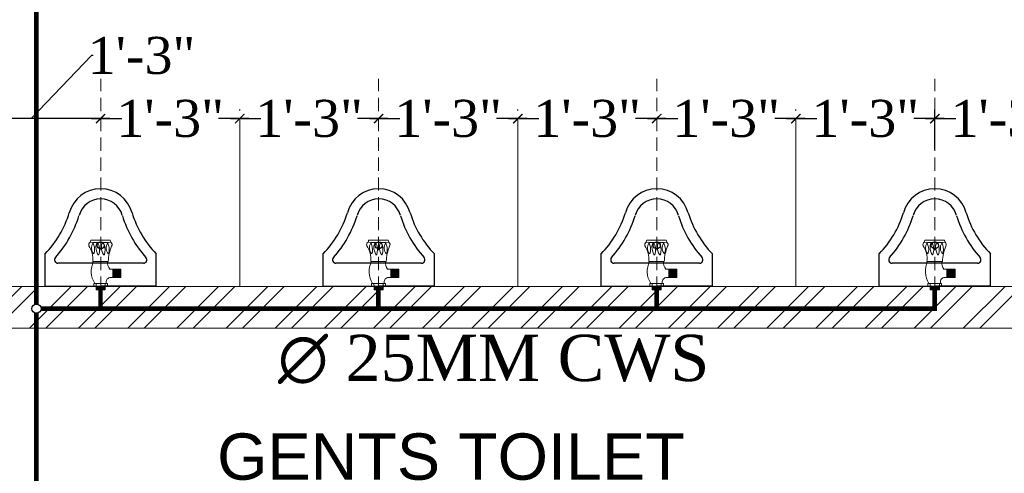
# Model space of a CAD drawing. Header units: inches. Extents: x 119662 to 158499, y 12149 to 20675.
# Tile 91 of 97: x 125330 to 125436, y 19561 to 19610. Entities that reach past the tile are written whole.
import ezdxf

# ---------------------------------------------------------------- set-up
doc = ezdxf.new("R2010")
doc.units = ezdxf.units.IN
doc.header["$MEASUREMENT"] = 0
doc.header["$PDMODE"] = 34
doc.linetypes.add('DASHED2', pattern=[0.375, 0.25, -0.125])
for name, color, linetype, lineweight in [('00-GRIDTEXT', 1, 'Continuous', 13), ('CENTER', 46, 'DASHED2', 9), ('KIT TEXT.', 5, 'Continuous', 5), ('PD_BRICK WALL_115', 134, 'Continuous', 30), ('PD_FIXTURE', 21, 'Continuous', 25), ('PD_HATCH', 45, 'Continuous', 9), ('PL. FICTURE', 4, 'Continuous', 25), ('PP-Domestic  Cold Water Supply', 5, 'Continuous', 25), ('PP-TEXT', 7, 'Continuous', 40), ('UAV', 140, 'Continuous', 5)]:
    doc.layers.add(name, color=color, linetype=linetype, lineweight=lineweight)
doc.layers.add('PD_025_TEXT', color=61, linetype='Continuous')
doc.layers.add('PP--DIM', color=7, linetype='Continuous')
doc.styles.add('ISO', font='isocp.shx', dxfattribs={"height": 250})
doc.styles.add('MtX_Times_New_Roman', font='times.ttf')
doc.styles.add('style1', font='arial.ttf', dxfattribs={"height": 500})
doc.styles.add('TIMES NEW ROMAN', font='times.ttf', dxfattribs={"height": 4})
doc.dimstyles.new('PP-DIM', dxfattribs={"dimtxt": 4, "dimasz": 1, "dimexe": 1, "dimexo": 1, "dimgap": 0.09, "dimtad": 0, "dimdec": 1, "dimzin": 0, "dimdsep": 46, "dimlunit": 4, "dimtxsty": 'TIMES NEW ROMAN', "dimblk": 'ARCHTICK', "dimcen": 0.09, "dimdle": 1, "dimclrd": 256, "dimclre": 256, "dimclrt": 256, "dimadec": 0, "dimazin": 0, "dimtfac": 1, "dimtdec": 4, "dimtofl": 0, "dimtmove": 1, "dimatfit": 3, "dimfxl": 1, "dimtolj": 1, "dimtzin": 0, "dimlwd": -1, "dimlwe": -1, "dimarcsym": 0})

# ---------------------------------------------------------------- blocks, each defined once
blk = doc.blocks.new('A$C6E471120')
at = {"layer": 'KIT TEXT.', "color": 251, "char_height": 60.175, "attachment_point": 7, "style": 'ISO'}
for s, insert, width in [('\\pi325.49;{\\Fromans|c0;\\W0.8;WORK TABLE \\P\\pi370.19;WITH SINK}', (-834.1, -1717.7, 488.6), 1100.284), ('\\pi300.49;{\\Fromans|c0;\\W0.8;WORK TABLE}', (-5344.1, -1932.6, 488.6), 1050.284)]:
    blk.add_mtext(s, dxfattribs=dict(at, insert=insert, width=width))
blk = doc.blocks.new('A$C33087201')
at = {"color": 8}
for p, q in [((0, 289.6), (165, 289.6)), ((0, 289.6), (0, 193.2)), ((330, 289.6), (165, 289.6)), ((330, 289.6), (330, 193.2)), ((38.1, 220.9), (291.9, 220.9))]:
    blk.add_line(p, q, dxfattribs=at)
blk.add_circle((165, 168.2), 10.4, dxfattribs=at)
for centre, radius, start, end in [((38.1, 210.9), 10, 90, 221.8242), ((291.9, 210.9), 10, 318.1758, 90), ((-215.7, -16.2), 300.6, 16.9059, 44.1446), ((-215.7, -16.2), 330.6, 16.9059, 41.8242), ((545.7, -16.2), 330.6, 138.1758, 163.0941), ((545.7, -16.2), 300.6, 135.8554, 163.0941), ((164.8, 96.2), 96.2, 195.0681, 270.0943), ((164.8, 96.2), 66.2, 195.0681, 270.0943), ((165.2, 96.2), 66.2, 269.9057, 344.9319), ((165.2, 96.2), 96.2, 269.9057, 344.9319)]:
    blk.add_arc(centre, radius, start, end, dxfattribs=at)
blk = doc.blocks.new('FIRST FLOOR')
at = {"layer": 'PD_HATCH', "lineweight": 5}
h = blk.add_hatch(dxfattribs=at)
h.set_pattern_fill('ANSI32', color=251, scale=10)
h.set_pattern_definition([(45, (165803.1266, 37468.1404), (-2.65165043, 2.65165043), []), (45, (165804.8943, 37468.1404), (-2.65165043, 2.65165043), [])])
h.paths.add_polyline_path([(139596.16, 19453.25), (139591.66, 19453.25), (139591.66, 19429.25), (139596.16, 19429.25)])
h.paths.add_polyline_path([(139729.66, 19466.88), (139720.66, 19466.88), (139720.66, 19429.25), (139725.16, 19429.25), (139725.16, 19462.38), (139729.66, 19462.38)])
h.paths.add_polyline_path([(139780.66, 19466.88), (139753.66, 19466.88), (139753.66, 19462.38), (139780.66, 19462.38)])
h.paths.add_polyline_path([(139668.16, 19519.75), (139663.66, 19519.75), (139663.66, 19501.75), (139543.66, 19501.75), (139543.66, 19497.25), (139668.16, 19497.25)])
at = {"layer": 'PD_BRICK WALL_115', "color": 251, "lineweight": 5}
for p, q in [((139543.66, 19501.75), (139663.66, 19501.75)), ((139543.66, 19497.25), (139668.16, 19497.25))]:
    blk.add_line(p, q, dxfattribs=at)
at = {"layer": 'PD_FIXTURE', "color": 251, "lineweight": 5, "ltscale": 12}
for p, q in [((139573.66, 19501.75), (139573.66, 19519.75)), ((139603.66, 19501.75), (139603.66, 19519.75)), ((139633.66, 19501.75), (139633.66, 19519.75))]:
    blk.add_line(p, q, dxfattribs=at)
at = {"layer": '00-GRIDTEXT', "color": 8, "xscale": 0.03937007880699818, "yscale": 0.03937007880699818, "zscale": 0.03937007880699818}
blk.add_blockref('A$C6E471120', (139249.66, 19579.75), dxfattribs=at)
at = {"layer": 'PD_FIXTURE', "color": 251, "ltscale": 12, "xscale": 0.03636363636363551, "yscale": 0.03636363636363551, "zscale": 0.03636363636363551, "rotation": 180}
for p in [(139564.66, 19512.29), (139594.66, 19512.29), (139624.66, 19512.29), (139654.66, 19512.29)]:
    blk.add_blockref('A$C33087201', p, dxfattribs=at)
at = {"layer": 'PD_025_TEXT', "color": 251, "insert": (139569.21, 19485.87), "char_height": 5, "width": 53.9676, "attachment_point": 1, "style": 'style1', "bg_fill": 2}
blk.add_mtext('\\pi2.0128;GENTS TOILET\\P\\pi7.7904;19\'9" X 12\'6"', dxfattribs=at)
at = {"layer": 'PD_025_TEXT', "color": 251, "insert": (139428.34, 19534.13), "char_height": 8, "width": 128.4952, "attachment_point": 1, "style": 'style1'}
blk.add_mtext('\\pi38.106;H. TOILET\\P\\pi44.447;6\' X 7\'5"', dxfattribs=at)
blk = doc.blocks.new('URINAL AV-PP')
at = {"layer": 'CENTER', "ltscale": 5}
blk.add_line((0, 0.329), (0, -19.611), dxfattribs=at)
at = {"layer": 'UAV'}
for p, q in [((-0.661, -0.286), (-0.661, 0)), ((-0.661, 0), (0.632, 0)), ((-0.437, 0), (-0.438, -0.285)), ((-0.437, 0.329), (-0.437, 0)), ((0.437, 0.329), (-0.437, 0.329)), ((0.437, 0.274), (-0.437, 0.274)), ((0.437, 0.219), (-0.437, 0.219)), ((0.437, 0.165), (-0.437, 0.165)), ((0.437, 0.11), (-0.437, 0.11)), ((0.437, 0.055), (-0.437, 0.055)), ((0, 0.329), (0, 0)), ((0.437, -0.001), (0.437, 0.329)), ((0.632, 0), (0.632, -0.286)), ((0.632, -0.286), (-0.661, -0.286)), ((0.437, -0.001), (0.437, -0.286)), ((0.85, -0.832), (1.911, -0.832)), ((1.145, -1.617), (1.145, -0.832)), ((1.199, -1.617), (1.199, -0.832)), ((1.253, -1.617), (1.253, -0.832)), ((1.308, -1.617), (1.308, -0.832)), ((1.363, -1.617), (1.363, -0.832)), ((1.418, -1.617), (1.418, -0.832)), ((1.473, -1.617), (1.473, -0.832)), ((1.527, -1.617), (1.527, -0.832)), ((1.582, -1.617), (1.582, -0.832)), ((1.637, -1.617), (1.637, -0.832)), ((1.692, -1.617), (1.692, -0.832)), ((1.746, -1.617), (1.746, -0.832)), ((1.801, -1.617), (1.801, -0.832)), ((1.856, -1.617), (1.856, -0.832)), ((1.911, -1.617), (1.911, -0.832)), ((0.849, -1.617), (1.911, -1.617)), ((-0.749, -2.357), (0.715, -2.359)), ((-0.942, -4.354), (0.887, -4.356))]:
    blk.add_line(p, q, dxfattribs=at)
for centre, radius, start, end in [((1.301, -1.432), 2.19, 148.42026, 205.00436), ((0.951, -0.41), 0.434, 163.48148, 256.48707), ((1.829, -2.278), 1.182, 146.01056, 183.94142), ((-2.893, -2.609), 2.159, 325.46408, 6.68054), ((5.191, -2.141), 4.481, 182.78722, 201.67747), ((-0.037, -3.634), 0.833, 137.23343, 212.33775), ((-1.79, -3.477), 1.213, 339.5193, 19.70367), ((0.922, -3.719), 1.376, 149.00196, 179.37266), ((0.563, -3.695), 1.016, 180.50914, 203.3313), ((-0.216, -3.027), 0.0444, 22.3068, 157.6932), ((-1.739, -3.47), 1.63, 344.6565, 16.39064), ((1.443, -3.719), 1.376, 149.00196, 179.37266), ((1.083, -3.695), 1.016, 180.50914, 203.3313), ((0.305, -3.027), 0.0444, 22.3068, 157.6932), ((-1.219, -3.47), 1.63, 344.6565, 16.39064), ((1.356, -3.628), 0.833, 137.23343, 212.33775), ((-0.397, -3.471), 1.213, 339.5193, 19.70367), ((-0.851, -3.928), 0.281, 160.08667, 238.56649), ((-0.037, -21.409), 17.268, 86.69134, 93.18874), ((-1.618, -4.455), 0.684, 8.45165, 24.80798), ((-0.993, -3.846), 0.344, 317.30146, 350.66528), ((-0.493, -3.765), 0.353, 290.29752, 337.34923), ((0.028, -3.765), 0.353, 290.29752, 337.34923), ((0.4, -3.84), 0.344, 317.30146, 350.66528), ((0.464, -4.083), 0.504, 327.16237, 350.0789), ((0.815, -3.951), 0.263, 303.53841, 36.05325)]:
    blk.add_arc(centre, radius, start, end, dxfattribs=at)
blk = doc.blocks.new('_ArchTick')
at = {"color": 251, "linetype": 'ByBlock', "const_width": 0.15}
blk.add_lwpolyline([(-0.5, -0.5), (0.5, 0.5)], dxfattribs=at)
blk = doc.blocks.new('*D784')
at = {"layer": 'Defpoints', "color": 0, "transparency": 16777216}
for p in [(915, -50.88), (915, -55.21), (930, -55.21)]:
    blk.add_point(p, dxfattribs=at)
at = {"layer": 'PP--DIM', "ltscale": 12, "transparency": 16777216}
for p, q in [((915, -54.21), (915, -49.88)), ((930, -54.21), (930, -49.88)), ((914, -50.88), (917.28, -50.88)), ((931, -50.88), (927.72, -50.88))]:
    blk.add_line(p, q, dxfattribs=at)
at = {"layer": 'PP--DIM', "transparency": 16777216, "rotation": 180}
blk.add_blockref('_ArchTick', (915, -50.88), dxfattribs=at)
at = {"layer": 'PP--DIM', "transparency": 16777216}
blk.add_blockref('_ArchTick', (930, -50.88), dxfattribs=at)
at = {"layer": 'PP--DIM', "transparency": 16777216, "insert": (922.5, -50.88), "char_height": 4, "attachment_point": 5, "style": 'TIMES NEW ROMAN'}
blk.add_mtext('\\A1;1\'-3"', dxfattribs=at)
blk = doc.blocks.new('*D785')
at = {"layer": 'Defpoints', "color": 0, "transparency": 16777216}
for p in [(900, -50.88), (900, -51), (915, -55.21)]:
    blk.add_point(p, dxfattribs=at)
at = {"layer": 'PP--DIM', "ltscale": 12, "transparency": 16777216}
for p, q in [((900, -50), (900, -49.88)), ((915, -54.21), (915, -49.88)), ((899, -50.88), (902.28, -50.88)), ((916, -50.88), (912.72, -50.88))]:
    blk.add_line(p, q, dxfattribs=at)
at = {"layer": 'PP--DIM', "transparency": 16777216, "rotation": 180}
blk.add_blockref('_ArchTick', (900, -50.88), dxfattribs=at)
at = {"layer": 'PP--DIM', "transparency": 16777216}
blk.add_blockref('_ArchTick', (915, -50.88), dxfattribs=at)
at = {"layer": 'PP--DIM', "transparency": 16777216, "insert": (907.5, -50.88), "char_height": 4, "attachment_point": 5, "style": 'TIMES NEW ROMAN'}
blk.add_mtext('\\A1;1\'-3"', dxfattribs=at)
blk = doc.blocks.new('*D786')
at = {"layer": 'Defpoints', "color": 0, "transparency": 16777216}
for p in [(884.99, -50.88), (884.99, -50.88), (900, -51)]:
    blk.add_point(p, dxfattribs=at)
at = {"layer": 'PP--DIM', "ltscale": 12, "transparency": 16777216}
for p, q in [((884.99, -49.88), (884.99, -49.88)), ((900, -50), (900, -49.88)), ((883.99, -50.88), (887.27, -50.88)), ((901, -50.88), (897.72, -50.88))]:
    blk.add_line(p, q, dxfattribs=at)
at = {"layer": 'PP--DIM', "transparency": 16777216, "rotation": 180}
blk.add_blockref('_ArchTick', (884.99, -50.88), dxfattribs=at)
at = {"layer": 'PP--DIM', "transparency": 16777216}
blk.add_blockref('_ArchTick', (900, -50.88), dxfattribs=at)
at = {"layer": 'PP--DIM', "transparency": 16777216, "insert": (892.49, -50.88), "char_height": 4, "attachment_point": 5, "style": 'TIMES NEW ROMAN'}
blk.add_mtext('\\A1;1\'-3"', dxfattribs=at)
blk = doc.blocks.new('*D787')
at = {"layer": 'Defpoints', "color": 0, "transparency": 16777216}
for p in [(870, -50.88), (884.99, -50.88), (870, -51)]:
    blk.add_point(p, dxfattribs=at)
at = {"layer": 'PP--DIM', "ltscale": 12, "transparency": 16777216}
for p, q in [((870, -50), (870, -49.88)), ((884.99, -49.88), (884.99, -49.88)), ((869, -50.88), (872.27, -50.88)), ((885.99, -50.88), (882.72, -50.88))]:
    blk.add_line(p, q, dxfattribs=at)
at = {"layer": 'PP--DIM', "transparency": 16777216, "rotation": 180}
blk.add_blockref('_ArchTick', (870, -50.88), dxfattribs=at)
at = {"layer": 'PP--DIM', "transparency": 16777216}
blk.add_blockref('_ArchTick', (884.99, -50.88), dxfattribs=at)
at = {"layer": 'PP--DIM', "transparency": 16777216, "insert": (877.49, -50.88), "char_height": 4, "attachment_point": 5, "style": 'TIMES NEW ROMAN'}
blk.add_mtext('\\A1;1\'-3"', dxfattribs=at)
blk = doc.blocks.new('*D788')
at = {"layer": 'Defpoints', "color": 0, "transparency": 16777216}
for p in [(854.99, -50.88), (854.99, -50.88), (870, -51)]:
    blk.add_point(p, dxfattribs=at)
at = {"layer": 'PP--DIM', "ltscale": 12, "transparency": 16777216}
for p, q in [((854.99, -49.88), (854.99, -49.88)), ((870, -50), (870, -49.88)), ((853.99, -50.88), (857.27, -50.88)), ((871, -50.88), (867.72, -50.88))]:
    blk.add_line(p, q, dxfattribs=at)
at = {"layer": 'PP--DIM', "transparency": 16777216, "rotation": 180}
blk.add_blockref('_ArchTick', (854.99, -50.88), dxfattribs=at)
at = {"layer": 'PP--DIM', "transparency": 16777216}
blk.add_blockref('_ArchTick', (870, -50.88), dxfattribs=at)
at = {"layer": 'PP--DIM', "transparency": 16777216, "insert": (862.49, -50.88), "char_height": 4, "attachment_point": 5, "style": 'TIMES NEW ROMAN'}
blk.add_mtext('\\A1;1\'-3"', dxfattribs=at)
blk = doc.blocks.new('*D789')
at = {"layer": 'Defpoints', "color": 0, "transparency": 16777216}
for p in [(840, -50.88), (854.99, -50.88), (840, -51)]:
    blk.add_point(p, dxfattribs=at)
at = {"layer": 'PP--DIM', "ltscale": 12, "transparency": 16777216}
for p, q in [((840, -50), (840, -49.88)), ((854.99, -49.88), (854.99, -49.88)), ((839, -50.88), (842.27, -50.88)), ((855.99, -50.88), (852.72, -50.88))]:
    blk.add_line(p, q, dxfattribs=at)
at = {"layer": 'PP--DIM', "transparency": 16777216, "rotation": 180}
blk.add_blockref('_ArchTick', (840, -50.88), dxfattribs=at)
at = {"layer": 'PP--DIM', "transparency": 16777216}
blk.add_blockref('_ArchTick', (854.99, -50.88), dxfattribs=at)
at = {"layer": 'PP--DIM', "transparency": 16777216, "insert": (847.49, -50.88), "char_height": 4, "attachment_point": 5, "style": 'TIMES NEW ROMAN'}
blk.add_mtext('\\A1;1\'-3"', dxfattribs=at)
blk = doc.blocks.new('*D790')
at = {"layer": 'Defpoints', "color": 0, "transparency": 16777216}
for p in [(825, -50.88), (825, -50.88), (840, -51)]:
    blk.add_point(p, dxfattribs=at)
at = {"layer": 'PP--DIM', "ltscale": 12, "transparency": 16777216}
for p, q in [((825, -49.88), (825, -49.88)), ((840, -50), (840, -49.88)), ((824, -50.88), (827.28, -50.88)), ((841, -50.88), (837.72, -50.88))]:
    blk.add_line(p, q, dxfattribs=at)
at = {"layer": 'PP--DIM', "transparency": 16777216, "rotation": 180}
blk.add_blockref('_ArchTick', (825, -50.88), dxfattribs=at)
at = {"layer": 'PP--DIM', "transparency": 16777216}
blk.add_blockref('_ArchTick', (840, -50.88), dxfattribs=at)
at = {"layer": 'PP--DIM', "transparency": 16777216, "insert": (832.5, -50.88), "char_height": 4, "attachment_point": 5, "style": 'TIMES NEW ROMAN'}
blk.add_mtext('\\A1;1\'-3"', dxfattribs=at)
blk = doc.blocks.new('*D791')
at = {"layer": 'Defpoints', "color": 0, "transparency": 16777216}
for p in [(810, -50.88), (810, -50.88), (825, -50.88)]:
    blk.add_point(p, dxfattribs=at)
at = {"layer": 'PP--DIM', "ltscale": 12, "transparency": 16777216}
for p, q in [((824.01, -44.08), (817.5, -50.88)), ((824.19, -44.08), (824.01, -44.08)), ((810, -49.88), (810, -49.88)), ((825, -49.88), (825, -49.88)), ((826, -50.88), (809, -50.88))]:
    blk.add_line(p, q, dxfattribs=at)
at = {"layer": 'PP--DIM', "transparency": 16777216, "rotation": 180}
blk.add_blockref('_ArchTick', (810, -50.88), dxfattribs=at)
at = {"layer": 'PP--DIM', "transparency": 16777216}
blk.add_blockref('_ArchTick', (825, -50.88), dxfattribs=at)
at = {"layer": 'PP--DIM', "transparency": 16777216, "insert": (829.41, -44.08), "char_height": 4, "attachment_point": 5, "style": 'TIMES NEW ROMAN'}
blk.add_mtext('\\A1;1\'-3"', dxfattribs=at)
blk = doc.blocks.new('zw$A087')
at = {"layer": 'PP-Domestic  Cold Water Supply', "const_width": 0.5}
for points in [[(818.07, -6.82), (818.07, -70.91)], [(818.57, -71.41), (914.98, -71.41), (914.98, -69)], [(824.98, -69), (824.98, -71.41)], [(854.97, -69), (854.97, -71.41)], [(884.99, -69.06), (884.99, -71.41)], [(818.07, -71.91), (818.07, -140.22), (868.23, -140.22), (868.23, -144.72)]]:
    blk.add_lwpolyline(points, dxfattribs=at)
at = {"layer": 'PP-Domestic  Cold Water Supply'}
blk.add_circle((818.07, -71.41), 0.5, dxfattribs=at)
at = {"layer": 'PL. FICTURE', "xscale": -1.1436951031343, "yscale": 1.1436951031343, "zscale": 1.1436951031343, "rotation": 180.000000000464}
for p in [(825, -69), (854.99, -69), (884.99, -69), (915, -69)]:
    blk.add_blockref('URINAL AV-PP', p, dxfattribs=at)
at = {"layer": 'PP-TEXT', "style": 'MtX_Times_New_Roman'}
blk.add_text('∅ 25MM CWS ', height=5, dxfattribs=at).set_placement((844.13, -79.22))
at = {"layer": 'PP--DIM', "ltscale": 12}
dim = blk.add_linear_dim(base=(810, -50.88), p1=(825, -50.88), p2=(810, -50.88), dimstyle='PP-DIM', override={"dimblk": 'ArchTick'}, dxfattribs=at)
dim.commit()
dim.dimension.update_dxf_attribs({"geometry": '*D791', "text_midpoint": (824.28, -44.08), "dimtype": 128})
for base, p1, p2, picture, middle in [((825, -50.88), (840, -51), (825, -50.88), '*D790', (832.5, -50.88)), ((840, -50.88), (854.99, -50.88), (840, -51), '*D789', (847.49, -50.88)), ((854.99, -50.88), (870, -51), (854.99, -50.88), '*D788', (862.49, -50.88)), ((870, -50.88), (884.99, -50.88), (870, -51), '*D787', (877.49, -50.88)), ((884.99, -50.88), (900, -51), (884.99, -50.88), '*D786', (892.49, -50.88)), ((900, -50.88), (915, -55.21), (900, -51), '*D785', (907.5, -50.88)), ((915, -50.88), (930, -55.21), (915, -55.21), '*D784', (922.5, -50.88))]:
    dim = blk.add_linear_dim(base=base, p1=p1, p2=p2, dimstyle='PP-DIM', override={"dimblk": 'ArchTick'}, dxfattribs=at)
    dim.commit()
    dim.dimension.update_dxf_attribs({"geometry": picture, "text_midpoint": middle})

msp = doc.modelspace()

# ---------------------------------------------------------------- block references
at = {"color": 8}
msp.add_blockref('FIRST FLOOR', (-14220.26, 79.93), dxfattribs=at)

# ---------------------------------------------------------------- next in the draw order: block references
msp.add_blockref('zw$A087', (124513.4, 19650.68))

doc.saveas('drawing.dxf')
